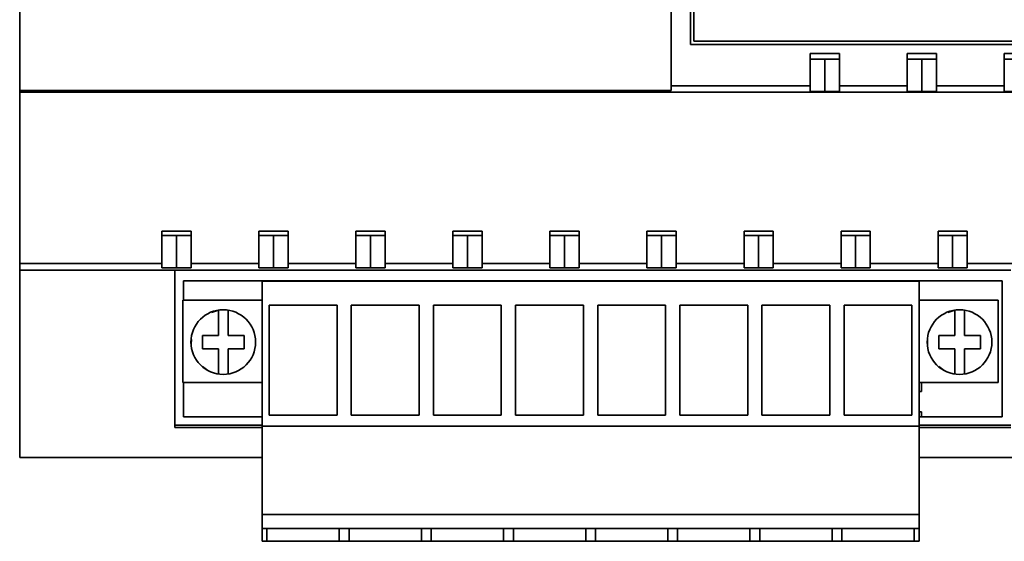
# Paper-space layout 'Blatt1' of a CAD drawing. Header units: millimetres. Extents: x 3 to 412, y 35 to 274.
# Tile 1 of 8: x 3 to 64, y 35 to 67. Entities that reach past the tile are written whole.
import ezdxf

# ---------------------------------------------------------------- set-up
doc = ezdxf.new("R2010")
doc.units = ezdxf.units.MM

psp = doc.layouts.new('Blatt1')

# ---------------------------------------------------------------- linework, layer by layer
at = {"color": 7, "linetype": 'Continuous', "lineweight": 35}
for p, q in [((2.858, 107.463), (2.858, 62.592)), ((43.158, 62.878), (43.158, 107.178)), ((44.358, 104.628), (44.358, 65.428)), ((44.558, 104.428), (44.558, 65.628)), ((44.358, 65.428), (144.658, 65.428)), ((44.558, 65.628), (144.458, 65.628)), ((53.558, 64.878), (51.758, 64.878)), ((51.758, 64.878), (51.758, 62.878)), ((53.558, 62.878), (53.558, 64.878)), ((59.558, 64.878), (57.758, 64.878)), ((57.758, 64.878), (57.758, 62.878)), ((59.558, 62.878), (59.558, 64.878)), ((65.558, 64.878), (63.758, 64.878)), ((63.758, 64.878), (63.758, 62.878)), ((52.658, 64.517), (52.658, 62.517)), ((58.658, 64.517), (58.658, 62.517)), ((43.158, 62.878), (51.758, 62.878)), ((43.158, 62.592), (43.158, 62.878)), ((51.758, 62.878), (51.758, 62.53)), ((53.558, 62.878), (57.758, 62.878)), ((53.558, 62.53), (53.558, 62.878)), ((57.758, 62.878), (57.758, 62.53)), ((59.558, 62.878), (63.758, 62.878)), ((59.558, 62.53), (59.558, 62.878)), ((63.758, 62.878), (63.758, 62.53)), ((2.858, 62.478), (2.858, 62.592)), ((43.158, 62.592), (2.858, 62.592)), ((2.858, 62.478), (145.858, 62.478)), ((2.858, 51.878), (2.858, 62.478)), ((13.458, 53.878), (11.658, 53.878)), ((11.658, 53.878), (11.658, 51.878)), ((12.558, 51.611), (12.558, 53.611)), ((13.458, 51.878), (13.458, 53.878)), ((19.458, 53.878), (17.658, 53.878)), ((17.658, 53.878), (17.658, 51.878)), ((18.558, 51.611), (18.558, 53.611)), ((19.458, 51.878), (19.458, 53.878)), ((25.458, 53.878), (23.658, 53.878)), ((23.658, 53.878), (23.658, 51.878)), ((24.558, 51.611), (24.558, 53.611)), ((25.458, 51.878), (25.458, 53.878)), ((31.458, 53.878), (29.658, 53.878)), ((29.658, 53.878), (29.658, 51.878)), ((30.558, 51.611), (30.558, 53.611)), ((31.458, 51.878), (31.458, 53.878)), ((37.458, 53.878), (35.658, 53.878)), ((35.658, 53.878), (35.658, 51.878)), ((36.558, 51.611), (36.558, 53.611)), ((37.458, 51.878), (37.458, 53.878)), ((43.458, 53.878), (41.658, 53.878)), ((41.658, 53.878), (41.658, 51.878)), ((42.558, 51.611), (42.558, 53.611)), ((43.458, 51.878), (43.458, 53.878)), ((49.458, 53.878), (47.658, 53.878)), ((47.658, 53.878), (47.658, 51.878)), ((48.558, 51.611), (48.558, 53.611)), ((49.458, 51.878), (49.458, 53.878)), ((55.458, 53.878), (53.658, 53.878)), ((53.658, 53.878), (53.658, 51.878)), ((54.558, 51.611), (54.558, 53.611)), ((55.458, 51.878), (55.458, 53.878)), ((61.458, 53.878), (59.658, 53.878)), ((59.658, 53.878), (59.658, 51.878)), ((60.558, 51.611), (60.558, 53.611)), ((61.458, 51.878), (61.458, 53.878)), ((2.858, 51.878), (11.658, 51.878)), ((2.858, 51.478), (2.858, 51.878)), ((11.658, 51.878), (11.658, 51.621)), ((13.458, 51.878), (17.658, 51.878)), ((13.458, 51.621), (13.458, 51.878)), ((17.658, 51.878), (17.658, 51.621)), ((19.458, 51.878), (23.658, 51.878)), ((19.458, 51.621), (19.458, 51.878)), ((23.658, 51.878), (23.658, 51.621)), ((25.458, 51.878), (29.658, 51.878)), ((25.458, 51.621), (25.458, 51.878)), ((29.658, 51.878), (29.658, 51.621)), ((31.458, 51.878), (35.658, 51.878)), ((31.458, 51.621), (31.458, 51.878)), ((35.658, 51.878), (35.658, 51.621)), ((37.458, 51.878), (41.658, 51.878)), ((37.458, 51.621), (37.458, 51.878)), ((41.658, 51.878), (41.658, 51.621)), ((43.458, 51.878), (47.658, 51.878)), ((43.458, 51.621), (43.458, 51.878)), ((47.658, 51.878), (47.658, 51.621)), ((49.458, 51.878), (53.658, 51.878)), ((49.458, 51.621), (49.458, 51.878)), ((53.658, 51.878), (53.658, 51.621)), ((55.458, 51.878), (59.658, 51.878)), ((55.458, 51.621), (55.458, 51.878)), ((59.658, 51.878), (59.658, 51.621)), ((61.458, 51.878), (65.658, 51.878)), ((61.458, 51.621), (61.458, 51.878)), ((2.858, 51.478), (12.458, 51.478)), ((2.858, 51.478), (2.858, 39.878)), ((64.158, 51.478), (12.458, 51.478)), ((12.458, 51.478), (12.458, 41.728)), ((12.988, 49.618), (12.988, 50.818)), ((63.628, 50.818), (12.988, 50.818)), ((17.848, 41.807), (17.848, 50.793)), ((58.488, 50.793), (17.848, 50.793)), ((58.488, 50.793), (58.488, 41.807)), ((63.628, 42.388), (63.628, 50.818)), ((17.848, 49.618), (12.948, 49.618)), ((12.948, 49.618), (12.948, 44.518)), ((63.388, 49.618), (58.488, 49.618)), ((63.388, 44.518), (63.388, 49.618)), ((14.719, 48.859), (15.148, 48.995)), ((15.148, 48.995), (15.148, 47.424)), ((15.748, 47.424), (15.748, 48.995)), ((18.287, 49.307), (18.287, 42.493)), ((22.487, 49.307), (18.287, 49.307)), ((22.487, 42.493), (22.487, 49.307)), ((27.567, 49.307), (23.367, 49.307)), ((23.367, 49.307), (23.367, 42.493)), ((27.567, 42.493), (27.567, 49.307)), ((28.447, 49.307), (28.447, 42.493)), ((32.647, 49.307), (28.447, 49.307)), ((32.647, 42.493), (32.647, 49.307)), ((37.727, 49.307), (33.527, 49.307)), ((33.527, 49.307), (33.527, 42.493)), ((37.727, 42.493), (37.727, 49.307)), ((42.807, 49.307), (38.607, 49.307)), ((38.607, 49.307), (38.607, 42.493)), ((42.807, 42.493), (42.807, 49.307)), ((47.887, 49.307), (43.687, 49.307)), ((43.687, 49.307), (43.687, 42.493)), ((47.887, 42.493), (47.887, 49.307)), ((52.967, 49.307), (48.767, 49.307)), ((48.767, 49.307), (48.767, 42.493)), ((52.967, 42.493), (52.967, 49.307)), ((58.047, 49.307), (53.847, 49.307)), ((53.847, 49.307), (53.847, 42.493)), ((58.047, 42.493), (58.047, 49.307)), ((60.259, 48.859), (60.688, 48.995)), ((60.688, 48.995), (60.688, 47.424)), ((61.288, 47.424), (61.288, 48.995)), ((13.47, 46.91), (13.475, 47.175)), ((15.148, 47.424), (14.161, 47.424)), ((14.161, 47.424), (14.161, 46.611)), ((16.736, 47.424), (15.748, 47.424)), ((16.736, 46.611), (16.736, 47.424)), ((59.01, 46.91), (59.015, 47.175)), ((60.688, 47.424), (59.701, 47.424)), ((59.701, 47.424), (59.701, 46.611)), ((62.276, 47.424), (61.288, 47.424)), ((62.276, 46.611), (62.276, 47.424)), ((14.161, 46.611), (15.148, 46.611)), ((15.148, 46.611), (15.148, 45.04)), ((15.748, 45.04), (15.748, 46.611)), ((15.748, 46.611), (16.736, 46.611)), ((59.701, 46.611), (60.688, 46.611)), ((60.688, 46.611), (60.688, 45.04)), ((61.288, 45.04), (61.288, 46.611)), ((61.288, 46.611), (62.276, 46.611)), ((14.489, 45.262), (14.167, 45.511)), ((60.029, 45.262), (59.707, 45.511)), ((12.948, 44.518), (17.848, 44.518)), ((12.988, 42.388), (12.988, 44.518)), ((58.488, 44.518), (63.388, 44.518)), ((58.628, 43.958), (58.628, 44.518)), ((58.628, 43.958), (58.488, 43.958)), ((58.628, 42.698), (58.488, 42.698)), ((58.628, 42.388), (58.628, 42.698)), ((12.988, 42.388), (17.848, 42.388)), ((18.287, 42.493), (22.487, 42.493)), ((23.367, 42.493), (27.567, 42.493)), ((28.447, 42.493), (32.647, 42.493)), ((33.527, 42.493), (37.727, 42.493)), ((38.607, 42.493), (42.807, 42.493)), ((43.687, 42.493), (47.887, 42.493)), ((48.767, 42.493), (52.967, 42.493)), ((53.847, 42.493), (58.047, 42.493)), ((58.628, 42.388), (58.488, 42.388)), ((63.628, 42.388), (58.628, 42.388)), ((12.458, 41.878), (17.848, 41.878)), ((12.458, 41.728), (17.848, 41.728)), ((58.488, 41.807), (17.848, 41.807)), ((17.848, 36.343), (17.848, 41.807)), ((58.488, 41.878), (64.158, 41.878)), ((58.488, 41.807), (58.488, 36.343)), ((58.488, 41.728), (64.158, 41.728)), ((2.858, 39.878), (17.848, 39.878)), ((58.488, 39.878), (73.048, 39.878)), ((58.488, 36.343), (17.848, 36.343)), ((17.848, 36.343), (17.848, 35.493)), ((58.488, 36.343), (58.488, 35.493)), ((58.488, 35.493), (17.848, 35.493)), ((17.848, 35.493), (17.848, 34.693)), ((18.152, 35.493), (18.152, 34.693)), ((22.625, 35.493), (22.625, 34.693)), ((23.232, 35.493), (23.232, 34.693)), ((27.705, 35.493), (27.705, 34.693)), ((28.312, 35.493), (28.312, 34.693)), ((32.785, 35.493), (32.785, 34.693)), ((33.392, 35.493), (33.392, 34.693)), ((37.865, 35.493), (37.865, 34.693)), ((38.472, 35.493), (38.472, 34.693)), ((42.945, 35.493), (42.945, 34.693)), ((43.552, 35.493), (43.552, 34.693)), ((48.025, 35.493), (48.025, 34.693)), ((48.632, 35.493), (48.632, 34.693)), ((53.105, 35.493), (53.105, 34.693)), ((53.712, 35.493), (53.712, 34.693)), ((58.185, 35.493), (58.185, 34.693)), ((58.488, 35.493), (58.488, 34.693)), ((18.152, 34.693), (17.848, 34.693)), ((18.152, 34.693), (22.625, 34.693)), ((22.928, 34.693), (22.625, 34.693)), ((23.232, 34.693), (22.928, 34.693)), ((23.232, 34.693), (27.705, 34.693)), ((28.008, 34.693), (27.705, 34.693)), ((28.312, 34.693), (28.008, 34.693)), ((28.312, 34.693), (32.785, 34.693)), ((33.088, 34.693), (32.785, 34.693)), ((33.392, 34.693), (33.088, 34.693)), ((33.392, 34.693), (37.865, 34.693)), ((38.168, 34.693), (37.865, 34.693)), ((38.472, 34.693), (38.168, 34.693)), ((38.472, 34.693), (42.945, 34.693)), ((43.248, 34.693), (42.945, 34.693)), ((43.552, 34.693), (43.248, 34.693)), ((43.552, 34.693), (48.025, 34.693)), ((48.328, 34.693), (48.025, 34.693)), ((48.632, 34.693), (48.328, 34.693)), ((48.632, 34.693), (53.105, 34.693)), ((53.408, 34.693), (53.105, 34.693)), ((53.712, 34.693), (53.408, 34.693)), ((53.712, 34.693), (58.185, 34.693)), ((58.488, 34.693), (58.185, 34.693))]:
    psp.add_line(p, q, dxfattribs=at)
for centre, start, end in [((15.448, 47.018), 0, 180), ((60.988, 47.018), 0, 180), ((15.448, 47.018), 180, 0), ((60.988, 47.018), 180, 0)]:
    psp.add_arc(centre, 2, start, end, dxfattribs=at)
for centre, ratio, start_param, end_param in [((52.658, 64.53), 0.015038, 3.141593, 4.712389), ((52.658, 64.53), 0.015038, 4.712389, 6.283185), ((58.658, 64.53), 0.015038, 3.141593, 4.712389), ((58.658, 64.53), 0.015038, 4.712389, 6.283185), ((64.658, 64.53), 0.015038, 3.141593, 4.712389), ((52.658, 62.53), 0.015038, 3.141593, 4.712389), ((52.658, 62.53), 0.015038, 4.712389, 6.283185), ((58.658, 62.53), 0.015038, 3.141593, 4.712389), ((58.658, 62.53), 0.015038, 4.712389, 6.283185), ((64.658, 62.53), 0.015038, 3.141593, 4.712389), ((12.558, 53.621), 0.011111, 3.141593, 4.712389), ((12.558, 53.621), 0.011111, 4.712389, 6.283185), ((18.558, 53.621), 0.011111, 3.141593, 4.712389), ((18.558, 53.621), 0.011111, 4.712389, 6.283185), ((24.558, 53.621), 0.011111, 3.141593, 4.712389), ((24.558, 53.621), 0.011111, 4.712389, 6.283185), ((30.558, 53.621), 0.011111, 3.141593, 4.712389), ((30.558, 53.621), 0.011111, 4.712389, 6.283185), ((36.558, 53.621), 0.011111, 3.141593, 4.712389), ((36.558, 53.621), 0.011111, 4.712389, 6.283185), ((42.558, 53.621), 0.011111, 3.141593, 4.712389), ((42.558, 53.621), 0.011111, 4.712389, 6.283185), ((48.558, 53.621), 0.011111, 3.141593, 4.712389), ((48.558, 53.621), 0.011111, 4.712389, 6.283185), ((54.558, 53.621), 0.011111, 3.141593, 4.712389), ((54.558, 53.621), 0.011111, 4.712389, 6.283185), ((60.558, 53.621), 0.011111, 3.141593, 4.712389), ((60.558, 53.621), 0.011111, 4.712389, 6.283185), ((12.558, 51.621), 0.011111, 3.141593, 4.712389), ((12.558, 51.621), 0.011111, 4.712389, 6.283185), ((18.558, 51.621), 0.011111, 3.141593, 4.712389), ((18.558, 51.621), 0.011111, 4.712389, 6.283185), ((24.558, 51.621), 0.011111, 3.141593, 4.712389), ((24.558, 51.621), 0.011111, 4.712389, 6.283185), ((30.558, 51.621), 0.011111, 3.141593, 4.712389), ((30.558, 51.621), 0.011111, 4.712389, 6.283185), ((36.558, 51.621), 0.011111, 3.141593, 4.712389), ((36.558, 51.621), 0.011111, 4.712389, 6.283185), ((42.558, 51.621), 0.011111, 3.141593, 4.712389), ((42.558, 51.621), 0.011111, 4.712389, 6.283185), ((48.558, 51.621), 0.011111, 3.141593, 4.712389), ((48.558, 51.621), 0.011111, 4.712389, 6.283185), ((54.558, 51.621), 0.011111, 3.141593, 4.712389), ((54.558, 51.621), 0.011111, 4.712389, 6.283185), ((60.558, 51.621), 0.011111, 3.141593, 4.712389), ((60.558, 51.621), 0.011111, 4.712389, 6.283185)]:
    psp.add_ellipse(centre, major_axis=(0.9, 0), ratio=ratio, start_param=start_param, end_param=end_param, dxfattribs=at)

doc.saveas('drawing.dxf')
